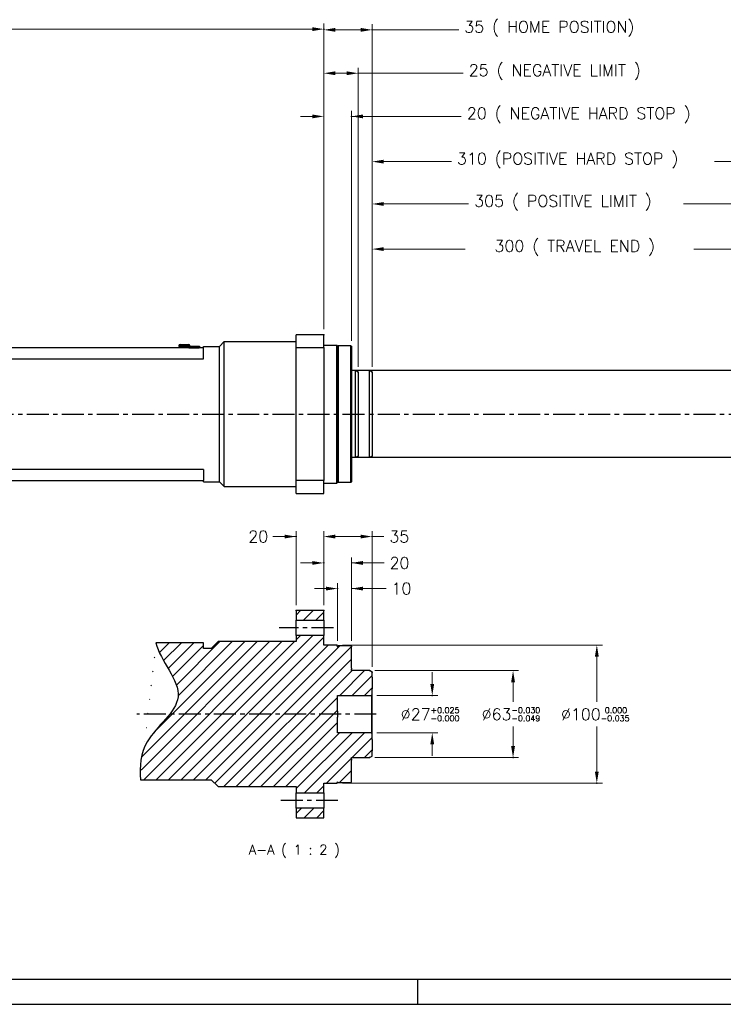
# Model space of a CAD drawing. Extents: x 25809 to 27494, y 4365 to 5553.
# Tile 2 of 19: x 26362 to 26871, y 4365 to 5078. Entities that reach past the tile are written whole.
import ezdxf

# ---------------------------------------------------------------- set-up
doc = ezdxf.new("R2010")
doc.units = 0
doc.header["$LTSCALE"] = 25.4
doc.linetypes.add('CENTER', pattern=[2, 1.25, -0.25, 0.25, -0.25])
doc.layers.get('0').update_dxf_attribs({"linetype": 'CONTINUOUS'})
for name, color, linetype in [('ATA-CENTER', 133, 'CENTER'), ('ATA-HATCH', 252, 'CONTINUOUS'), ('ATA-TEXT', 7, 'CONTINUOUS')]:
    doc.layers.add(name, color=color, linetype=linetype)
doc.layers.add('ATA-DIM', color=252, linetype='CONTINUOUS', lineweight=25)
doc.styles.get("Standard").update_dxf_attribs({"font": 'simplex.shx'})
doc.dimstyles.new('ata_A1', dxfattribs={"dimtxt": 4.2, "dimasz": 4.2, "dimexe": 2, "dimexo": 2, "dimgap": 2, "dimtad": 0, "dimtih": 1, "dimtoh": 1, "dimdec": 6, "dimdsep": 46, "dimtxsty": 'Standard', "dimcen": 0, "dimclrd": 252, "dimclre": 252, "dimclrt": 4, "dimadec": 6, "dimazin": 2, "dimtfac": 1, "dimtdec": 6, "dimtofl": 0, "dimtmove": 0, "dimatfit": 3, "dimfxl": 0, "dimtolj": 1, "dimtzin": 0, "dimlwd": 0, "dimlwe": 0, "dimarcsym": 0})

# ---------------------------------------------------------------- blocks, each defined once
blk = doc.blocks.new('*D8945')
at = {"color": 0}
for p in [(26617.05876664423, 4703.937505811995), (26582.05876664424, 4650.371246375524), (26617.05876664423, 4605.716545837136)]:
    blk.add_point(p, dxfattribs=at)
at = {"layer": 'ATA-DIM', "color": 252, "lineweight": 0}
for p, q in [((26582.05876664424, 4654.371246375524), (26582.05876664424, 4707.937505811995)), ((26617.05876664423, 4609.716545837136), (26617.05876664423, 4707.937505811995)), ((26590.45876664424, 4703.937505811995), (26608.65876664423, 4703.937505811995)), ((26617.05876664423, 4703.937505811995), (26625.52897465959, 4703.937505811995))]:
    blk.add_line(p, q, dxfattribs=at)
at = {"layer": 'ATA-DIM', "color": 252}
for points in [[(26590.45876664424, 4705.337505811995), (26590.45876664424, 4702.537505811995), (26582.05876664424, 4703.937505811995)], [(26608.65876664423, 4702.537505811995), (26608.65876664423, 4705.337505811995), (26617.05876664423, 4703.937505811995)]]:
    blk.add_solid(points, dxfattribs=at)
at = {"layer": 'ATA-DIM', "color": 4, "ltscale": 0.2, "insert": (26629.52897465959, 4708.137505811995), "char_height": 8.4, "attachment_point": 1}
blk.add_mtext('\\A1;35', dxfattribs=at)
blk = doc.blocks.new('*D8947')
at = {"color": 0}
for p in [(26592.05876664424, 4666.272041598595), (26592.05876664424, 4624.371246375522), (26602.05876664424, 4624.371246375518)]:
    blk.add_point(p, dxfattribs=at)
at = {"layer": 'ATA-DIM', "color": 252, "lineweight": 0}
for p, q in [((26592.05876664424, 4628.371246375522), (26592.05876664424, 4670.272041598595)), ((26602.05876664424, 4628.371246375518), (26602.05876664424, 4670.272041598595)), ((26583.65876664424, 4666.272041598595), (26575.25876664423, 4666.272041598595)), ((26602.05876664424, 4666.272041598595), (26627.09213986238, 4666.272041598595)), ((26610.45876664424, 4666.272041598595), (26618.85876664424, 4666.272041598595))]:
    blk.add_line(p, q, dxfattribs=at)
at = {"layer": 'ATA-DIM', "color": 252}
for points in [[(26583.65876664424, 4664.872041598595), (26583.65876664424, 4667.672041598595), (26592.05876664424, 4666.272041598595)], [(26610.45876664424, 4667.672041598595), (26610.45876664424, 4664.872041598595), (26602.05876664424, 4666.272041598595)]]:
    blk.add_solid(points, dxfattribs=at)
at = {"layer": 'ATA-DIM', "color": 4, "ltscale": 0.2, "insert": (26631.09213986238, 4670.472041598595), "char_height": 8.4, "attachment_point": 1}
blk.add_mtext('\\A1;10', dxfattribs=at)
blk = doc.blocks.new('*D8946')
at = {"color": 0}
for p in [(26582.05876664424, 4684.829521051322), (26582.05876664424, 4650.371246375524), (26602.05876664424, 4624.371246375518)]:
    blk.add_point(p, dxfattribs=at)
at = {"layer": 'ATA-DIM', "color": 252, "lineweight": 0}
for p, q in [((26573.65876664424, 4684.829521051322), (26565.25876664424, 4684.829521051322)), ((26582.05876664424, 4654.371246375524), (26582.05876664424, 4688.829521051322)), ((26602.05876664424, 4628.371246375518), (26602.05876664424, 4688.829521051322)), ((26602.05876664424, 4684.829521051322), (26625.65476664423, 4684.829521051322)), ((26610.45876664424, 4684.829521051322), (26618.85876664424, 4684.829521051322))]:
    blk.add_line(p, q, dxfattribs=at)
at = {"layer": 'ATA-DIM', "color": 252}
for points in [[(26573.65876664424, 4683.429521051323), (26573.65876664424, 4686.229521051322), (26582.05876664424, 4684.829521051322)], [(26610.45876664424, 4686.229521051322), (26610.45876664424, 4683.429521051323), (26602.05876664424, 4684.829521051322)]]:
    blk.add_solid(points, dxfattribs=at)
at = {"layer": 'ATA-DIM', "color": 4, "ltscale": 0.2, "insert": (26629.65476664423, 4689.029521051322), "char_height": 8.4, "attachment_point": 1}
blk.add_mtext('\\A1;20', dxfattribs=at)
blk = doc.blocks.new('*D8942')
at = {"color": 0}
for p in [(26562.05876664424, 4703.937505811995), (26562.05876664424, 4650.371246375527), (26582.05876664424, 4650.371246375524)]:
    blk.add_point(p, dxfattribs=at)
at = {"layer": 'ATA-DIM', "color": 252, "lineweight": 0}
for p, q in [((26562.05876664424, 4654.371246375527), (26562.05876664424, 4707.937505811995)), ((26582.05876664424, 4654.371246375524), (26582.05876664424, 4707.937505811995)), ((26562.05876664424, 4703.937505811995), (26545.06992149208, 4703.937505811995)), ((26553.65876664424, 4703.937505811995), (26545.25876664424, 4703.937505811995)), ((26590.45876664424, 4703.937505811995), (26598.85876664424, 4703.937505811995))]:
    blk.add_line(p, q, dxfattribs=at)
at = {"layer": 'ATA-DIM', "color": 252}
for points in [[(26553.65876664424, 4702.537505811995), (26553.65876664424, 4705.337505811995), (26562.05876664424, 4703.937505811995)], [(26590.45876664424, 4705.337505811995), (26590.45876664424, 4702.537505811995), (26582.05876664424, 4703.937505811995)]]:
    blk.add_solid(points, dxfattribs=at)
at = {"layer": 'ATA-DIM', "color": 4, "ltscale": 0.2, "insert": (26527.46192149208, 4708.137505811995), "char_height": 8.4, "attachment_point": 1}
blk.add_mtext('\\A1;20', dxfattribs=at)
blk = doc.blocks.new('*D8943')
at = {"color": 0}
for p in [(26615.05876664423, 4606.871246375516), (26615.05876664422, 4543.871246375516), (26719.05876664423, 4543.871246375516)]:
    blk.add_point(p, dxfattribs=at)
at = {"layer": 'ATA-DIM', "color": 252, "lineweight": 0}
for p, q in [((26619.05876664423, 4606.871246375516), (26723.05876664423, 4606.871246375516)), ((26719.05876664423, 4598.471246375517), (26719.05876664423, 4584.271246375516)), ((26719.05876664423, 4552.271246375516), (26719.05876664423, 4566.471246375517)), ((26619.05876664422, 4543.871246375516), (26723.05876664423, 4543.871246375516))]:
    blk.add_line(p, q, dxfattribs=at)
at = {"layer": 'ATA-DIM', "color": 252}
for points in [[(26720.45876664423, 4598.471246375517), (26717.65876664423, 4598.471246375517), (26719.05876664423, 4606.871246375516)], [(26717.65876664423, 4552.271246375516), (26720.45876664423, 4552.271246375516), (26719.05876664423, 4543.871246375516)]]:
    blk.add_solid(points, dxfattribs=at)
at = {"layer": 'ATA-DIM', "color": 4, "ltscale": 0.2, "insert": (26696.29476664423, 4580.271246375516), "char_height": 8.4, "attachment_point": 1}
blk.add_mtext('\\A1;%%C63{\\H4.200000;\\S-0.030^ -0.049;}', dxfattribs=at)
blk = doc.blocks.new('*D8941')
at = {"color": 0}
for p in [(26616.55876664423, 4588.871246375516), (26660.55876664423, 4588.871246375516), (26616.55876664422, 4561.871246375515)]:
    blk.add_point(p, dxfattribs=at)
at = {"layer": 'ATA-DIM', "color": 252, "lineweight": 0}
for p, q in [((26660.55876664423, 4597.271246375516), (26660.55876664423, 4605.671246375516)), ((26620.55876664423, 4588.871246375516), (26664.55876664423, 4588.871246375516)), ((26620.55876664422, 4561.871246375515), (26664.55876664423, 4561.871246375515)), ((26660.55876664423, 4553.471246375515), (26660.55876664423, 4545.071246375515))]:
    blk.add_line(p, q, dxfattribs=at)
at = {"layer": 'ATA-DIM', "color": 252}
for points in [[(26659.15876664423, 4597.271246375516), (26661.95876664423, 4597.271246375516), (26660.55876664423, 4588.871246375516)], [(26661.95876664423, 4553.471246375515), (26659.15876664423, 4553.471246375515), (26660.55876664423, 4561.871246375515)]]:
    blk.add_solid(points, dxfattribs=at)
at = {"layer": 'ATA-DIM', "color": 4, "ltscale": 0.2, "insert": (26637.79476664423, 4580.271246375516), "char_height": 8.4, "attachment_point": 1}
blk.add_mtext('\\A1;%%C27{\\H4.200000;\\S+0.025^ -0.000;}', dxfattribs=at)
blk = doc.blocks.new('*D8944')
at = {"color": 0}
for p in [(26591.55876664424, 4625.371246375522), (26591.55876664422, 4525.371246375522), (26779.6754459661, 4525.371246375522)]:
    blk.add_point(p, dxfattribs=at)
at = {"layer": 'ATA-DIM', "color": 252, "lineweight": 0}
for p, q in [((26595.55876664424, 4625.371246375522), (26783.6754459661, 4625.371246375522)), ((26779.6754459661, 4616.971246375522), (26779.6754459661, 4584.271246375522)), ((26779.6754459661, 4533.771246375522), (26779.6754459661, 4566.471246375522)), ((26595.55876664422, 4525.371246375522), (26783.6754459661, 4525.371246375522))]:
    blk.add_line(p, q, dxfattribs=at)
at = {"layer": 'ATA-DIM', "color": 252}
for points in [[(26781.0754459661, 4616.971246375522), (26778.2754459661, 4616.971246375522), (26779.6754459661, 4625.371246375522)], [(26778.2754459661, 4533.771246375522), (26781.0754459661, 4533.771246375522), (26779.6754459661, 4525.371246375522)]]:
    blk.add_solid(points, dxfattribs=at)
at = {"layer": 'ATA-DIM', "color": 4, "ltscale": 0.2, "insert": (26753.7194459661, 4580.271246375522), "char_height": 8.4, "attachment_point": 1}
blk.add_mtext('\\A1;%%C100{\\H4.200000;\\S 0.000^ -0.035;}', dxfattribs=at)
blk = doc.blocks.new('*D8936')
at = {"color": 0}
for p in [(26922.05876664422, 4944.743055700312), (26617.05876664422, 4822.943670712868), (26922.05876664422, 4822.943670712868)]:
    blk.add_point(p, dxfattribs=at)
at = {"layer": 'ATA-DIM', "color": 252, "lineweight": 0}
for p, q in [((26617.05876664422, 4826.943670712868), (26617.05876664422, 4948.743055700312)), ((26922.05876664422, 4826.943670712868), (26922.05876664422, 4948.743055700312)), ((26625.45876664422, 4944.743055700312), (26686.91504895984, 4944.743055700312)), ((26913.65876664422, 4944.743055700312), (26842.33504895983, 4944.743055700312))]:
    blk.add_line(p, q, dxfattribs=at)
at = {"layer": 'ATA-DIM', "color": 252}
for points in [[(26625.45876664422, 4946.143055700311), (26625.45876664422, 4943.343055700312), (26617.05876664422, 4944.743055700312)], [(26913.65876664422, 4943.343055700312), (26913.65876664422, 4946.143055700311), (26922.05876664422, 4944.743055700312)]]:
    blk.add_solid(points, dxfattribs=at)
at = {"layer": 'ATA-DIM', "color": 4, "ltscale": 0.2, "insert": (26690.91504895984, 4951.127055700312), "char_height": 8.4, "attachment_point": 1}
blk.add_mtext('\\A1;305 ( POSITIVE LIMIT )', dxfattribs=at)
blk = doc.blocks.new('*D8934')
at = {"color": 0}
for p in [(26927.05876664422, 4975.393632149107), (26617.05876664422, 4822.943670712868), (26927.05876664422, 4822.943670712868)]:
    blk.add_point(p, dxfattribs=at)
at = {"layer": 'ATA-DIM', "color": 252, "lineweight": 0}
for p, q in [((26617.05876664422, 4826.943670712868), (26617.05876664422, 4979.393632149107)), ((26927.05876664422, 4826.943670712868), (26927.05876664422, 4979.393632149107)), ((26625.45876664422, 4975.393632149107), (26674.48412807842, 4975.393632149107)), ((26918.65876664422, 4975.393632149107), (26864.93212807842, 4975.393632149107))]:
    blk.add_line(p, q, dxfattribs=at)
at = {"layer": 'ATA-DIM', "color": 252}
for points in [[(26625.45876664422, 4976.793632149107), (26625.45876664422, 4973.993632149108), (26617.05876664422, 4975.393632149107)], [(26918.65876664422, 4973.993632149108), (26918.65876664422, 4976.793632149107), (26927.05876664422, 4975.393632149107)]]:
    blk.add_solid(points, dxfattribs=at)
at = {"layer": 'ATA-DIM', "color": 4, "ltscale": 0.2, "insert": (26678.48412807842, 4981.777632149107), "char_height": 8.4, "attachment_point": 1}
blk.add_mtext('\\A1;310 (POSITIVE HARD STOP )', dxfattribs=at)
blk = doc.blocks.new('*D8933')
at = {"color": 0}
for p in [(26917.05876664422, 4912.094305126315), (26617.05876664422, 4822.943670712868), (26917.05876664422, 4822.943670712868)]:
    blk.add_point(p, dxfattribs=at)
at = {"layer": 'ATA-DIM', "color": 252, "lineweight": 0}
for p, q in [((26617.05876664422, 4826.943670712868), (26617.05876664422, 4916.094305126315)), ((26917.05876664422, 4826.943670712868), (26917.05876664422, 4916.094305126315)), ((26625.45876664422, 4912.094305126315), (26684.30876664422, 4912.094305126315)), ((26908.65876664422, 4912.094305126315), (26849.80876664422, 4912.094305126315))]:
    blk.add_line(p, q, dxfattribs=at)
at = {"layer": 'ATA-DIM', "color": 252}
for points in [[(26625.45876664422, 4913.494305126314), (26625.45876664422, 4910.694305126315), (26617.05876664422, 4912.094305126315)], [(26908.65876664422, 4910.694305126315), (26908.65876664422, 4913.494305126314), (26917.05876664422, 4912.094305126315)]]:
    blk.add_solid(points, dxfattribs=at)
at = {"layer": 'ATA-DIM', "color": 4, "ltscale": 0.2, "insert": (26688.30876664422, 4918.478305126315), "char_height": 8.4, "attachment_point": 1}
blk.add_mtext('\\A1;   300 ( TRAVEL END )', dxfattribs=at)
blk = doc.blocks.new('*D8932')
at = {"color": 0}
for p in [(26617.05876664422, 5070.825565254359), (26582.05876664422, 4850.098371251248), (26617.05876664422, 4822.943670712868)]:
    blk.add_point(p, dxfattribs=at)
at = {"layer": 'ATA-DIM', "color": 252, "lineweight": 0}
for p, q in [((26582.05876664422, 4854.098371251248), (26582.05876664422, 5074.825565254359)), ((26590.45876664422, 5070.825565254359), (26608.65876664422, 5070.825565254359)), ((26617.05876664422, 4826.943670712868), (26617.05876664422, 5074.825565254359)), ((26617.05876664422, 5070.825565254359), (26679.74042885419, 5070.825565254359))]:
    blk.add_line(p, q, dxfattribs=at)
at = {"layer": 'ATA-DIM', "color": 252}
for points in [[(26590.45876664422, 5072.225565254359), (26590.45876664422, 5069.42556525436), (26582.05876664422, 5070.825565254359)], [(26608.65876664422, 5069.42556525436), (26608.65876664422, 5072.225565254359), (26617.05876664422, 5070.825565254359)]]:
    blk.add_solid(points, dxfattribs=at)
at = {"layer": 'ATA-DIM', "color": 4, "ltscale": 0.2, "insert": (26683.74042885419, 5077.209565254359), "char_height": 8.4, "attachment_point": 1}
blk.add_mtext('\\A1;35 ( HOME POSITION)', dxfattribs=at)
blk = doc.blocks.new('*D8931')
at = {"color": 0}
for p in [(26607.05876664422, 5039.403474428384), (26582.05876664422, 4850.098371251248), (26607.05876664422, 4822.943670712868)]:
    blk.add_point(p, dxfattribs=at)
at = {"layer": 'ATA-DIM', "color": 252, "lineweight": 0}
for p, q in [((26582.05876664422, 4854.098371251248), (26582.05876664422, 5043.403474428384)), ((26607.05876664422, 4826.943670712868), (26607.05876664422, 5043.403474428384)), ((26590.45876664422, 5039.403474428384), (26598.65876664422, 5039.403474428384)), ((26607.05876664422, 5039.403474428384), (26682.95860478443, 5039.403474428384))]:
    blk.add_line(p, q, dxfattribs=at)
at = {"layer": 'ATA-DIM', "color": 252}
for points in [[(26590.45876664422, 5040.803474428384), (26590.45876664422, 5038.003474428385), (26582.05876664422, 5039.403474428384)], [(26598.65876664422, 5038.003474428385), (26598.65876664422, 5040.803474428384), (26607.05876664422, 5039.403474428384)]]:
    blk.add_solid(points, dxfattribs=at)
at = {"layer": 'ATA-DIM', "color": 4, "ltscale": 0.2, "insert": (26686.95860478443, 5045.787474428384), "char_height": 8.4, "attachment_point": 1}
blk.add_mtext('\\A1;25 ( NEGATIVE LIMIT )', dxfattribs=at)
blk = doc.blocks.new('*D8930')
at = {"color": 0}
for p in [(26602.05876664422, 5008.14357468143), (26582.05876664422, 4850.098371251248), (26602.05876664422, 4841.598371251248)]:
    blk.add_point(p, dxfattribs=at)
at = {"layer": 'ATA-DIM', "color": 252, "lineweight": 0}
for p, q in [((26582.05876664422, 4854.098371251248), (26582.05876664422, 5012.14357468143)), ((26602.05876664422, 4845.598371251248), (26602.05876664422, 5012.14357468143)), ((26573.65876664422, 5008.14357468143), (26565.25876664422, 5008.14357468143)), ((26602.05876664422, 5008.14357468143), (26681.60340099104, 5008.14357468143)), ((26610.45876664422, 5008.14357468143), (26618.85876664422, 5008.14357468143))]:
    blk.add_line(p, q, dxfattribs=at)
at = {"layer": 'ATA-DIM', "color": 252}
for points in [[(26573.65876664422, 5006.74357468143), (26573.65876664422, 5009.543574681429), (26582.05876664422, 5008.14357468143)], [(26610.45876664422, 5009.543574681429), (26610.45876664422, 5006.74357468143), (26602.05876664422, 5008.14357468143)]]:
    blk.add_solid(points, dxfattribs=at)
at = {"layer": 'ATA-DIM', "color": 4, "ltscale": 0.2, "insert": (26685.60340099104, 5014.52757468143), "char_height": 8.4, "attachment_point": 1}
blk.add_mtext('\\A1;20 ( NEGATIVE HARD STOP )', dxfattribs=at)
blk = doc.blocks.new('*D8929')
at = {"color": 0}
for p in [(26582.05876664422, 5071.345264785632), (25969.05876664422, 4974.09837125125), (26582.05876664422, 4850.098371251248)]:
    blk.add_point(p, dxfattribs=at)
at = {"layer": 'ATA-DIM', "color": 252, "lineweight": 0}
for p, q in [((25969.05876664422, 4978.09837125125), (25969.05876664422, 5075.345264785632)), ((25977.45876664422, 5071.345264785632), (26233.27018309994, 5071.345264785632)), ((26573.65876664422, 5071.345264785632), (26284.19418309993, 5071.345264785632)), ((26582.05876664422, 4854.098371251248), (26582.05876664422, 5075.345264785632))]:
    blk.add_line(p, q, dxfattribs=at)
at = {"layer": 'ATA-DIM', "color": 252}
for points in [[(25977.45876664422, 5072.745264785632), (25977.45876664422, 5069.945264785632), (25969.05876664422, 5071.345264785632)], [(26573.65876664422, 5069.945264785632), (26573.65876664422, 5072.745264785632), (26582.05876664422, 5071.345264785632)]]:
    blk.add_solid(points, dxfattribs=at)
at = {"layer": 'ATA-DIM', "color": 4, "ltscale": 0.2, "insert": (26237.27018309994, 5075.545264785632), "char_height": 8.4, "attachment_point": 1}
blk.add_mtext('\\A1;   613', dxfattribs=at)
blk = doc.blocks.new('ata-Border-A1-002')
blk.add_line((833.9999999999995, 9.000000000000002), (7, 8.999999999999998))
at = {"color": 253, "ltscale": 0.5}
for p, q in [((420.4999999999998, 9), (420.4999999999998, 0)), ((0, 0), (841.0000000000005, 0))]:
    blk.add_line(p, q, dxfattribs=at)

msp = doc.modelspace()

# ---------------------------------------------------------------- hatches: boundary and pattern name
at = {"layer": 'ATA-HATCH'}
h = msp.add_hatch(dxfattribs=at)
h.set_pattern_fill('ANSI31', color=256, scale=2)
h.set_pattern_definition([(45, (24345.41307961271, 957.7113282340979), (-4.490128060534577, 4.490128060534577), [])])
edge = h.paths.add_edge_path()
edge.add_line((26505.55876664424, 4627.871246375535), (26500.55876664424, 4622.871246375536))
edge.add_line((26500.55876664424, 4622.871246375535), (26495.05876664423, 4622.871246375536))
edge.add_line((26495.05876664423, 4622.871246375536), (26495.05876664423, 4627.00325989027))
edge.add_line((26495.05876664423, 4627.003259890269), (26460.47616417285, 4627.003259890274))
edge.add_spline(control_points=[(26460.47616417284, 4627.003259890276), (26463.71965545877, 4613.931111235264), (26490.96905223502, 4586.985121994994), (26450.48166462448, 4559.865826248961), (26448.60042316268, 4537.618394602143), (26449.40234458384, 4527.871246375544)], knot_values=[29.95343203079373, 29.95343203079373, 29.95343203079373, 29.95343203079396, 51.11458799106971, 70.8278344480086, 85.1607967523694, 85.1607967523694, 85.1607967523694, 85.1607967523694], degree=3, periodic=0)
edge.add_line((26449.40234458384, 4527.871246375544), (26500.55876664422, 4527.871246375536))
edge.add_line((26500.55876664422, 4527.871246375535), (26505.55876664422, 4522.871246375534))
edge.add_line((26505.55876664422, 4522.871246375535), (26562.05876664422, 4522.871246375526))
edge.add_line((26562.05876664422, 4522.871246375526), (26562.05876664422, 4518.371064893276))
edge.add_line((26562.05876664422, 4518.371064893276), (26582.05876664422, 4518.371064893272))
edge.add_line((26582.05876664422, 4518.371064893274), (26582.05876664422, 4525.371246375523))
edge.add_line((26582.05876664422, 4525.371246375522), (26591.55876664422, 4525.37124637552))
edge.add_line((26591.55876664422, 4525.371246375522), (26592.05876664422, 4525.871246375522))
edge.add_line((26592.05876664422, 4525.871246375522), (26592.05876664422, 4526.371246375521))
edge.add_line((26592.05876664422, 4526.37124637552), (26592.55876664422, 4525.87124637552))
edge.add_line((26592.55876664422, 4525.871246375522), (26601.55876664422, 4525.87124637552))
edge.add_line((26601.55876664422, 4525.87124637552), (26602.05876664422, 4526.37124637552))
edge.add_line((26602.05876664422, 4526.37124637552), (26602.05876664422, 4542.12124637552))
edge.add_line((26602.05876664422, 4542.12124637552), (26602.05876664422, 4542.870867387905))
edge.add_line((26602.05876664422, 4542.870867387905), (26602.05876664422, 4543.671246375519))
edge.add_line((26602.05876664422, 4543.671246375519), (26602.05876664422, 4543.871246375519))
edge.add_line((26602.05876664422, 4543.87124637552), (26615.05876664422, 4543.871246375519))
edge.add_line((26615.05876664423, 4543.871246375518), (26617.05876664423, 4545.025946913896))
edge.add_line((26617.05876664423, 4545.025946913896), (26617.05876664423, 4548.68328654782))
edge.add_line((26617.05876664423, 4548.683286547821), (26617.05876664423, 4557.059218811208))
edge.add_line((26617.05876664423, 4557.059218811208), (26617.05876664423, 4561.371246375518))
edge.add_line((26617.05876664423, 4561.371246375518), (26616.55876664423, 4561.871246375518))
edge.add_line((26616.55876664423, 4561.871246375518), (26592.05876664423, 4561.871246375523))
edge.add_line((26592.05876664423, 4561.871246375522), (26592.05876664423, 4573.246246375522))
edge.add_line((26592.05876664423, 4573.246246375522), (26592.05876664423, 4577.496246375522))
edge.add_line((26592.05876664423, 4577.496246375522), (26592.05876664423, 4588.871246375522))
edge.add_line((26592.05876664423, 4588.871246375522), (26616.55876664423, 4588.871246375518))
edge.add_line((26616.55876664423, 4588.871246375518), (26617.05876664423, 4589.371246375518))
edge.add_line((26617.05876664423, 4589.371246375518), (26617.05876664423, 4593.683273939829))
edge.add_line((26617.05876664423, 4593.683273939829), (26617.05876664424, 4602.059206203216))
edge.add_line((26617.05876664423, 4602.059206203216), (26617.05876664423, 4605.716545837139))
edge.add_line((26617.05876664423, 4605.716545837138), (26615.05876664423, 4606.871246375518))
edge.add_line((26615.05876664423, 4606.871246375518), (26602.05876664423, 4606.87124637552))
edge.add_line((26602.05876664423, 4606.87124637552), (26602.05876664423, 4607.071246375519))
edge.add_line((26602.05876664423, 4607.071246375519), (26602.05876664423, 4607.871625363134))
edge.add_line((26602.05876664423, 4607.871625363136), (26602.05876664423, 4608.62124637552))
edge.add_line((26602.05876664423, 4608.62124637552), (26602.05876664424, 4624.37124637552))
edge.add_line((26602.05876664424, 4624.37124637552), (26601.55876664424, 4624.87124637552))
edge.add_line((26601.55876664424, 4624.87124637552), (26592.55876664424, 4624.871246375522))
edge.add_line((26592.55876664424, 4624.871246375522), (26592.05876664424, 4624.371246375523))
edge.add_line((26592.05876664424, 4624.371246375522), (26592.05876664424, 4624.871246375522))
edge.add_line((26592.05876664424, 4624.871246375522), (26591.55876664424, 4625.371246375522))
edge.add_line((26591.55876664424, 4625.371246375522), (26582.05876664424, 4625.371246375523))
edge.add_line((26582.05876664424, 4625.371246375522), (26582.05876664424, 4632.371427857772))
edge.add_line((26582.05876664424, 4632.371427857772), (26562.05876664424, 4632.371427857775))
edge.add_line((26562.05876664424, 4632.371427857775), (26562.05876664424, 4627.871246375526))
edge.add_line((26562.05876664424, 4627.871246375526), (26505.55876664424, 4627.871246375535))
h.paths.add_polyline_path([(26562.05876664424, 4650.371246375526), (26562.05876664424, 4643.371029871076), (26582.05876664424, 4643.371029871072), (26582.05876664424, 4650.371246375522)])
h.paths.add_polyline_path([(26562.05876664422, 4507.371462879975), (26562.05876664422, 4500.371246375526), (26582.05876664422, 4500.371246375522), (26582.05876664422, 4507.371462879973)])

# ---------------------------------------------------------------- linework, layer by layer
for p, q in [((26562.05876664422, 4840.751771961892), (26562.05876664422, 4850.098371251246)), ((26582.05876664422, 4850.098371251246), (26562.05876664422, 4850.098371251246)), ((26582.05876664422, 4840.751771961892), (26582.05876664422, 4850.098371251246)), ((26477.05876664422, 4842.098371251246), (26477.05876664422, 4841.598371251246)), ((26485.05876664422, 4842.098371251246), (26477.05876664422, 4842.098371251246)), ((26477.05876664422, 4841.598371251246), (26484.05876664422, 4841.598371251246)), ((26478.05876664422, 4843.098371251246), (26484.05876664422, 4843.098371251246)), ((26479.05876664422, 4841.398371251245), (26479.05876664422, 4840.598371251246)), ((26479.05876664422, 4841.398371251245), (26483.05876664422, 4841.398371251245)), ((26483.05876664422, 4841.398371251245), (26483.05876664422, 4840.598371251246)), ((26484.05876664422, 4841.698371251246), (26484.25876664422, 4841.698371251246)), ((26484.05876664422, 4841.198371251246), (26484.05876664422, 4841.698371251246)), ((26484.05876664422, 4841.198371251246), (26484.25876664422, 4841.198371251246)), ((26484.05876664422, 4840.598371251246), (26484.05876664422, 4841.198371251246)), ((26484.25876664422, 4841.698371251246), (26491.85876664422, 4841.698371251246)), ((26484.25876664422, 4841.698371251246), (26484.25876664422, 4840.598371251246)), ((26484.27376664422, 4841.688371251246), (26491.84376664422, 4841.688371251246)), ((26484.27376664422, 4841.688371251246), (26484.27376664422, 4840.688371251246)), ((26485.05876664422, 4842.098371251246), (26485.05876664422, 4841.698371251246)), ((26491.84376664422, 4840.688371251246), (26491.84376664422, 4841.688371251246)), ((26491.85876664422, 4840.598371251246), (26491.85876664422, 4841.698371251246)), ((26491.85876664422, 4841.698371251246), (26492.05876664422, 4841.698371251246)), ((26491.85876664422, 4841.198371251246), (26492.05876664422, 4841.198371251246)), ((26492.05876664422, 4841.698371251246), (26492.05876664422, 4841.198371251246)), ((26492.05876664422, 4841.198371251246), (26492.05876664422, 4840.598371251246)), ((26495.05876664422, 4841.598371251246), (26506.55876664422, 4841.598371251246)), ((26495.05876664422, 4840.598371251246), (26495.05876664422, 4841.598371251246)), ((26506.55876664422, 4841.598371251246), (26510.05876664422, 4845.098371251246)), ((26506.55876664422, 4743.598371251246), (26506.55876664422, 4841.598371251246)), ((26510.05876664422, 4845.098371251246), (26562.05876664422, 4845.098371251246)), ((26510.05876664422, 4740.098371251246), (26510.05876664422, 4845.098371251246)), ((26582.05876664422, 4842.598371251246), (26591.55876664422, 4842.598371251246)), ((26592.05876664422, 4842.098371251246), (26591.55876664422, 4842.598371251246)), ((26591.55876664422, 4742.598371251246), (26591.55876664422, 4842.598371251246)), ((26592.05876664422, 4841.598371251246), (26592.55876664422, 4842.098371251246)), ((26592.05876664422, 4842.098371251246), (26592.05876664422, 4743.098371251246)), ((26601.55876664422, 4842.098371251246), (26592.55876664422, 4842.098371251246)), ((26592.55876664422, 4842.098371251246), (26592.55876664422, 4743.098371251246)), ((26602.05876664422, 4841.598371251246), (26601.55876664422, 4842.098371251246)), ((26601.55876664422, 4743.098371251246), (26601.55876664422, 4842.098371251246)), ((26602.05876664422, 4841.598371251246), (26602.05876664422, 4743.598371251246)), ((26495.05876664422, 4840.598371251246), (26125.05876664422, 4840.598371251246)), ((26484.27376664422, 4840.688371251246), (26491.84376664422, 4840.688371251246)), ((26484.27376664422, 4840.598371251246), (26484.27376664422, 4840.688371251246)), ((26491.84376664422, 4840.688371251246), (26491.84376664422, 4840.598371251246)), ((26495.05876664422, 4832.598371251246), (26495.05876664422, 4840.598371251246)), ((26562.05876664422, 4744.4449705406), (26562.05876664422, 4840.751771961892)), ((26562.05876664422, 4840.751771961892), (26582.05876664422, 4840.751771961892)), ((26582.05876664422, 4840.751771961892), (26582.05876664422, 4744.4449705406)), ((26125.05876664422, 4832.598371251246), (26495.05876664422, 4832.598371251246)), ((26615.05876664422, 4824.098371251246), (26602.05876664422, 4824.098371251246)), ((26617.05876664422, 4822.943670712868), (26615.05876664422, 4824.098371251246)), ((26615.05876664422, 4761.098371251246), (26615.05876664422, 4824.098371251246)), ((26617.05876664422, 4822.943670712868), (26617.05876664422, 4762.253071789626)), ((26615.05876664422, 4761.098371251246), (26602.05876664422, 4761.098371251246)), ((26617.05876664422, 4762.253071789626), (26615.05876664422, 4761.098371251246)), ((26495.05876664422, 4752.598371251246), (26125.05876664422, 4752.598371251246)), ((26495.05876664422, 4752.598371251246), (26495.05876664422, 4744.598371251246)), ((26125.05876664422, 4744.598371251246), (26495.05876664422, 4744.598371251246)), ((26495.05876664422, 4743.598371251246), (26495.05876664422, 4744.598371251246)), ((26495.05876664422, 4743.598371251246), (26506.55876664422, 4743.598371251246)), ((26506.55876664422, 4743.598371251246), (26510.05876664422, 4740.098371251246)), ((26562.05876664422, 4735.098371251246), (26562.05876664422, 4744.4449705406)), ((26582.05876664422, 4744.4449705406), (26562.05876664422, 4744.4449705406)), ((26582.05876664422, 4735.098371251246), (26582.05876664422, 4744.4449705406)), ((26582.05876664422, 4742.598371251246), (26591.55876664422, 4742.598371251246)), ((26592.05876664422, 4743.098371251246), (26591.55876664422, 4742.598371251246)), ((26592.05876664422, 4743.598371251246), (26592.55876664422, 4743.098371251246)), ((26601.55876664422, 4743.098371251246), (26592.55876664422, 4743.098371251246)), ((26602.05876664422, 4743.598371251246), (26601.55876664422, 4743.098371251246)), ((26510.05876664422, 4740.098371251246), (26562.05876664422, 4740.098371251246)), ((26562.05876664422, 4735.098371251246), (26582.05876664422, 4735.098371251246)), ((26562.05876664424, 4650.371246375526), (26562.05876664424, 4643.371029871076)), ((26582.05876664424, 4650.371246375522), (26562.05876664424, 4650.371246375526)), ((26582.05876664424, 4643.371029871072), (26582.05876664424, 4650.371246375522)), ((26562.05876664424, 4632.371427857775), (26562.05876664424, 4643.371029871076)), ((26562.05876664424, 4643.371029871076), (26582.05876664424, 4643.371029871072)), ((26582.05876664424, 4643.371029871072), (26582.05876664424, 4632.371427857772)), ((26495.05876664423, 4627.003259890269), (26460.47616417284, 4627.003259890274)), ((26495.05876664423, 4622.871246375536), (26495.05876664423, 4627.003259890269)), ((26505.55876664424, 4627.871246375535), (26500.55876664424, 4622.871246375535)), ((26562.05876664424, 4627.871246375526), (26505.55876664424, 4627.871246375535)), ((26562.05876664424, 4632.371427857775), (26562.05876664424, 4627.871246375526)), ((26582.05876664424, 4632.371427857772), (26562.05876664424, 4632.371427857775)), ((26582.05876664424, 4625.371246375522), (26582.05876664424, 4632.371427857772)), ((26500.55876664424, 4622.871246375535), (26495.05876664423, 4622.871246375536)), ((26591.55876664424, 4625.371246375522), (26582.05876664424, 4625.371246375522)), ((26592.05876664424, 4624.871246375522), (26591.55876664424, 4625.371246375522)), ((26592.55876664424, 4624.871246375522), (26592.05876664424, 4624.371246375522)), ((26592.05876664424, 4624.371246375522), (26592.05876664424, 4624.871246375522)), ((26601.55876664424, 4624.87124637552), (26592.55876664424, 4624.871246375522)), ((26602.05876664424, 4624.37124637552), (26601.55876664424, 4624.87124637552)), ((26602.05876664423, 4608.62124637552), (26602.05876664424, 4624.37124637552)), ((26602.05876664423, 4608.62124637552), (26602.05876664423, 4607.871625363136)), ((26602.05876664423, 4607.071246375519), (26602.05876664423, 4607.871625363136)), ((26602.05876664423, 4606.87124637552), (26602.05876664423, 4607.071246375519)), ((26615.05876664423, 4606.871246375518), (26602.05876664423, 4606.87124637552)), ((26617.05876664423, 4605.716545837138), (26615.05876664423, 4606.871246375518)), ((26617.05876664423, 4602.059206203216), (26617.05876664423, 4605.716545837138)), ((26617.05876664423, 4602.059206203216), (26617.05876664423, 4593.683273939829)), ((26617.05876664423, 4589.371246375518), (26617.05876664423, 4593.683273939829)), ((26592.05876664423, 4588.871246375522), (26616.55876664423, 4588.871246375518)), ((26592.05876664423, 4577.496246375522), (26592.05876664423, 4588.871246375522)), ((26616.55876664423, 4588.871246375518), (26617.05876664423, 4589.371246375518)), ((26616.55876664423, 4588.871246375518), (26616.55876664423, 4561.871246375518)), ((26617.05876664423, 4561.371246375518), (26617.05876664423, 4589.371246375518)), ((26592.05876664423, 4577.496246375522), (26592.05876664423, 4573.246246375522)), ((26592.05876664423, 4561.871246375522), (26592.05876664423, 4573.246246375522)), ((26616.55876664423, 4561.871246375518), (26592.05876664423, 4561.871246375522)), ((26617.05876664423, 4561.371246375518), (26616.55876664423, 4561.871246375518)), ((26617.05876664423, 4557.059218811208), (26617.05876664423, 4561.371246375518)), ((26617.05876664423, 4557.059218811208), (26617.05876664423, 4548.683286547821)), ((26617.05876664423, 4545.025946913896), (26617.05876664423, 4548.683286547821)), ((26602.05876664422, 4543.671246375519), (26602.05876664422, 4543.87124637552)), ((26602.05876664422, 4543.87124637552), (26615.05876664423, 4543.871246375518)), ((26602.05876664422, 4542.870867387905), (26602.05876664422, 4543.671246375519)), ((26602.05876664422, 4542.870867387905), (26602.05876664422, 4542.12124637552)), ((26602.05876664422, 4526.37124637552), (26602.05876664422, 4542.12124637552)), ((26615.05876664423, 4543.871246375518), (26617.05876664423, 4545.025946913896)), ((26449.40234458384, 4527.871246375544), (26500.55876664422, 4527.871246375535)), ((26500.55876664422, 4527.871246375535), (26505.55876664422, 4522.871246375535)), ((26505.55876664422, 4522.871246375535), (26562.05876664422, 4522.871246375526)), ((26562.05876664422, 4522.871246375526), (26562.05876664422, 4518.371064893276)), ((26582.05876664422, 4525.371246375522), (26591.55876664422, 4525.371246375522)), ((26582.05876664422, 4518.371064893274), (26582.05876664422, 4525.371246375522)), ((26591.55876664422, 4525.371246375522), (26592.05876664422, 4525.871246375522)), ((26592.05876664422, 4526.371246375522), (26592.55876664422, 4525.871246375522)), ((26592.05876664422, 4525.871246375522), (26592.05876664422, 4526.37124637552)), ((26592.55876664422, 4525.871246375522), (26601.55876664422, 4525.87124637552)), ((26601.55876664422, 4525.87124637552), (26602.05876664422, 4526.37124637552)), ((26562.05876664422, 4507.371462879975), (26562.05876664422, 4518.371064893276)), ((26562.05876664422, 4518.371064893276), (26582.05876664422, 4518.371064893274)), ((26582.05876664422, 4518.371064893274), (26582.05876664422, 4507.371462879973)), ((26562.05876664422, 4507.371462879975), (26562.05876664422, 4500.371246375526)), ((26582.05876664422, 4507.371462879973), (26562.05876664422, 4507.371462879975)), ((26582.05876664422, 4500.371246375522), (26582.05876664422, 4507.371462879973)), ((26562.05876664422, 4500.371246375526), (26582.05876664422, 4500.371246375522))]:
    msp.add_line(p, q)
at = {"color": 251}
for p, q in [((26870.05876664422, 4824.098371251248), (26602.05876664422, 4824.098371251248)), ((26865.05876664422, 4824.098371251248), (26602.05876664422, 4824.098371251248)), ((26607.05876664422, 4822.943670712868), (26605.05876664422, 4824.098371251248)), ((26605.05876664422, 4761.098371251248), (26605.05876664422, 4824.098371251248)), ((26607.05876664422, 4822.943670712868), (26607.05876664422, 4762.253071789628)), ((26925.05876664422, 4824.098371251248), (26652.05876664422, 4824.098371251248)), ((26870.05876664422, 4761.098371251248), (26602.05876664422, 4761.098371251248)), ((26865.05876664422, 4761.098371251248), (26602.05876664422, 4761.098371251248)), ((26607.05876664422, 4762.253071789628), (26605.05876664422, 4761.098371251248)), ((26925.05876664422, 4761.098371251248), (26652.05876664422, 4761.098371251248))]:
    msp.add_line(p, q, dxfattribs=at)
for centre, radius, start, end in [((26478.05876664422, 4842.098371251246), 1, 90, 180), ((26478.85876664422, 4841.398371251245), 0.200000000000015, 0, 90), ((26483.25876664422, 4841.398371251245), 0.200000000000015, 90, 180), ((26484.05876664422, 4842.098371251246), 1, 0, 90)]:
    msp.add_arc(centre, radius, start, end)
msp.add_open_spline([(26460.47616417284, 4627.003259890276), (26463.71965545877, 4613.931111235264), (26490.96905223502, 4586.985121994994), (26450.48166462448, 4559.865826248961), (26448.60042316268, 4537.618394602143), (26449.40234458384, 4527.871246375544)], degree=3, knots=[29.95343203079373, 29.95343203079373, 29.95343203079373, 29.95343203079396, 51.11458799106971, 70.8278344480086, 85.1607967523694, 85.1607967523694, 85.1607967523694, 85.1607967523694])
at = {"layer": 'ATA-CENTER', "ltscale": 0.5}
for p, q in [((25986.11513849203, 4792.598371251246), (26905.3761023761, 4792.598371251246)), ((26589.15954952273, 4637.871228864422), (26549.79331343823, 4637.871228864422)), ((26620.05876664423, 4575.371246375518), (26446.74049646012, 4575.371246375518)), ((26592.32857181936, 4512.871263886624), (26550.21214568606, 4512.871263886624))]:
    msp.add_line(p, q, dxfattribs=at)

# ---------------------------------------------------------------- block references
at = {"xscale": 2, "yscale": 2, "zscale": 2}
msp.add_blockref('ata-Border-A1-002', (25808.99761045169, 4365.250953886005), dxfattribs=at)
msp.add_blockref('ata-Border-A1-002', (25808.99761045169, 4365.250953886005), dxfattribs=at)

# ---------------------------------------------------------------- texts
at = {"layer": 'ATA-TEXT', "insert": (26527.76583289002, 4471.36656076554), "char_height": 6.99999988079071, "attachment_point": 7}
msp.add_mtext('A-A ( 1 : 2 )', dxfattribs=at)

# ---------------------------------------------------------------- dimensions: what is measured, and where the dimension line sits
at = {"layer": 'ATA-DIM'}
for base, p1, p2, angle, text, override, picture, middle in [((26617.05876664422, 5070.825565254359), (26582.05876664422, 4850.098371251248), (26617.05876664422, 4822.943670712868), 180, '<> ( HOME POSITION)', {"dimscale": 2, "dimdec": 3, "dimtfac": 0.8571428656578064, "dimtdec": 2}, '*D8932', (26752.9564288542, 5070.825565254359)), ((26582.05876664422, 5071.345264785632), (25969.05876664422, 4974.09837125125), (26582.05876664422, 4850.098371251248), 180, '   <>', {"dimscale": 2, "dimdec": 3, "dimpost": '', "dimtol": 0, "dimlim": 0, "dimtp": 0, "dimtm": 0, "dimtfac": 0.8571428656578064, "dimtdec": 2, "dimtolj": 1, "dimtzin": 0}, '*D8929', (26258.73218309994, 5071.345264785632)), ((26607.05876664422, 5039.403474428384), (26582.05876664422, 4850.098371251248), (26607.05876664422, 4822.943670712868), 180, '<> ( NEGATIVE LIMIT )', {"dimscale": 2, "dimdec": 3, "dimtfac": 0.8571428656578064, "dimtdec": 2}, '*D8931', (26759.32460478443, 5039.403474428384)), ((26602.05876664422, 5008.14357468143), (26582.05876664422, 4850.098371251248), (26602.05876664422, 4841.598371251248), 180, '<> ( NEGATIVE HARD STOP )', {"dimscale": 2, "dimdec": 3, "dimtfac": 0.8571428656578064, "dimtdec": 2}, '*D8930', (26780.10340099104, 5008.14357468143)), ((26927.05876664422, 4975.393632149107), (26617.05876664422, 4822.943670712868), (26927.05876664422, 4822.943670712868), 180, '<> (POSITIVE HARD STOP )', {"dimscale": 2, "dimdec": 3, "dimtol": 0, "dimlim": 0, "dimtp": 0, "dimtm": 0, "dimtfac": 0.8571428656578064, "dimtdec": 2, "dimtolj": 1, "dimtzin": 0}, '*D8934', (26769.70812807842, 4975.393632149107)), ((26922.05876664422, 4944.743055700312), (26617.05876664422, 4822.943670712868), (26922.05876664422, 4822.943670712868), 180, '<> ( POSITIVE LIMIT )', {"dimscale": 2, "dimdec": 3, "dimtfac": 0.8571428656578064, "dimtdec": 2}, '*D8936', (26764.62504895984, 4944.743055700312)), ((26917.05876664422, 4912.094305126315), (26617.05876664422, 4822.943670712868), (26917.05876664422, 4822.943670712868), 180, '   <> ( TRAVEL END )', {"dimscale": 2, "dimdec": 3, "dimpost": '', "dimtfac": 0.8571428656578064, "dimtdec": 2}, '*D8933', (26767.05876664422, 4912.094305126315)), ((26779.6754459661, 4525.371246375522), (26591.55876664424, 4625.371246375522), (26591.55876664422, 4525.371246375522), 90, '%%C<>', {"dimscale": 2, "dimdec": 3, "dimtol": 1, "dimlim": 0, "dimtp": 0, "dimtm": 0.035000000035, "dimtfac": 0.5, "dimtdec": 3, "dimtolj": 1, "dimtzin": 0}, '*D8944', (26779.6754459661, 4575.371246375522)), ((26719.05876664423, 4543.871246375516), (26615.05876664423, 4606.871246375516), (26615.05876664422, 4543.871246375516), 90, '%%C<>', {"dimscale": 2, "dimdec": 3, "dimtol": 1, "dimlim": 0, "dimtp": -0.03, "dimtm": 0.049, "dimtfac": 0.5, "dimtdec": 3, "dimtolj": 1, "dimtzin": 0}, '*D8943', (26719.05876664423, 4575.371246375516)), ((26660.55876664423, 4588.871246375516), (26616.55876664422, 4561.871246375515), (26616.55876664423, 4588.871246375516), 90, '%%C<>', {"dimscale": 2, "dimdec": 3, "dimtol": 1, "dimlim": 0, "dimtp": 0.025, "dimtm": 1e-09, "dimtfac": 0.5, "dimtdec": 3, "dimtolj": 1, "dimtzin": 0}, '*D8941', (26660.55876664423, 4575.371246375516))]:
    dim = msp.add_linear_dim(base=base, p1=p1, p2=p2, angle=angle, text=text, dimstyle='ata_A1', override=override, dxfattribs=at)
    dim.commit()
    dim.dimension.update_dxf_attribs({"geometry": picture, "text_midpoint": middle, "dimtype": 160})
for base, p1, p2, picture, middle in [((26562.05876664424, 4703.937505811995), (26582.05876664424, 4650.371246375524), (26562.05876664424, 4650.371246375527), '*D8942', (26534.26592149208, 4703.937505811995)), ((26617.05876664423, 4703.937505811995), (26582.05876664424, 4650.371246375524), (26617.05876664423, 4605.716545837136), '*D8945', (26636.33297465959, 4703.937505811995)), ((26582.05876664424, 4684.829521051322), (26602.05876664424, 4624.371246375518), (26582.05876664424, 4650.371246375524), '*D8946', (26636.45876664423, 4684.829521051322))]:
    dim = msp.add_linear_dim(base=base, p1=p1, p2=p2, angle=180, dimstyle='ata_A1', override={"dimscale": 2, "dimdec": 3, "dimtfac": 0.8571428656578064, "dimtdec": 2}, dxfattribs=at)
    dim.commit()
    dim.dimension.update_dxf_attribs({"geometry": picture, "text_midpoint": middle, "dimtype": 160})
dim = msp.add_linear_dim(base=(26592.05876664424, 4666.272041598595), p1=(26602.05876664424, 4624.371246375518), p2=(26592.05876664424, 4624.371246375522), dimstyle='ata_A1', override={"dimscale": 2, "dimdec": 3, "dimtfac": 0.8571428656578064, "dimtdec": 2}, dxfattribs=at)
dim.commit()
dim.dimension.update_dxf_attribs({"geometry": '*D8947', "text_midpoint": (26637.09813986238, 4666.272041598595), "dimtype": 160})

doc.saveas('drawing.dxf')
